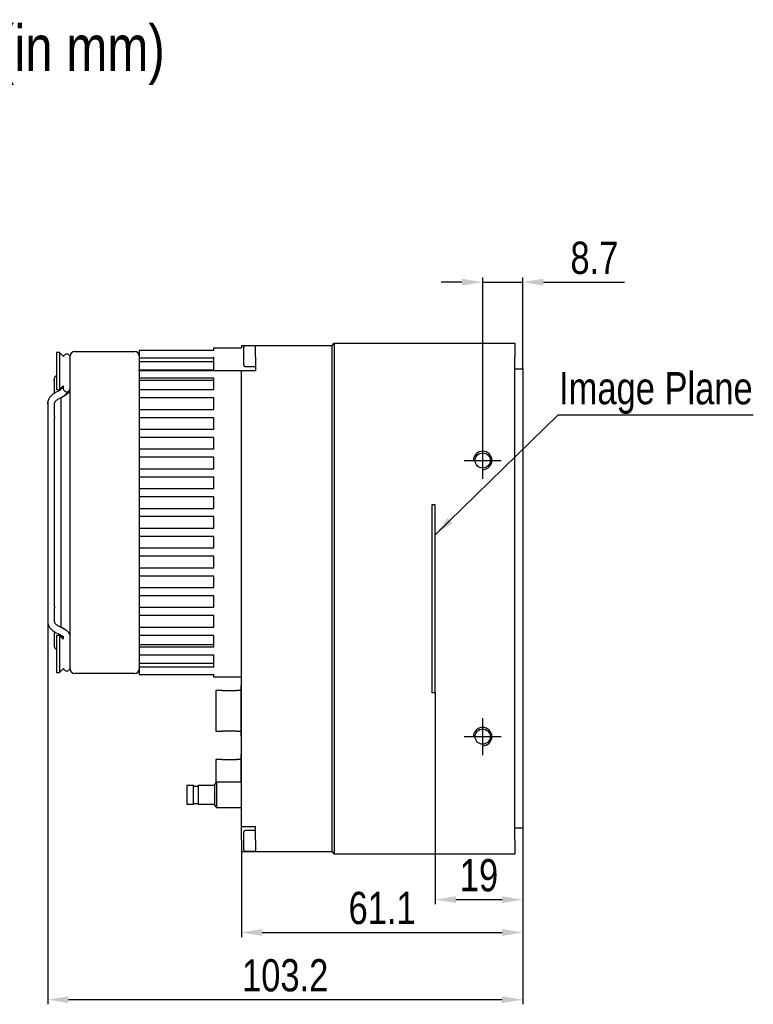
# Model space of a CAD drawing. Header units: millimetres. Extents: x 0 to 13349, y -4323 to 0.
# Tile 3 of 6: x 13000 to 13159, y -4122 to -3909. Entities that reach past the tile are written whole.
import ezdxf

# ---------------------------------------------------------------- set-up
doc = ezdxf.new("R2010")
doc.units = ezdxf.units.MM
for name, pattern in [('ACAD_ISO02W100', [15, 12, -3]), ('CENTER', [50.8, 31.75, -6.35, 6.35, -6.35]), ('CENTER2', [28.575, 19.05, -3.175, 3.175, -3.175])]:
    doc.linetypes.add(name, pattern=pattern)
doc.layers.get('0').update_dxf_attribs({"lineweight": 15})
for name, color, linetype, lineweight in [('粗实线', 7, 'Continuous', 50), ('细实线', 3, 'Continuous', 25), ('细点画线', 1, 'CENTER2', 25), ('细虚线', 2, 'ACAD_ISO02W100', 25)]:
    doc.layers.add(name, color=color, linetype=linetype, lineweight=lineweight)
doc.styles.add('iTek', font='txt', dxfattribs={"width": 0.8, "height": 7})
doc.dimstyles.new('iTek', dxfattribs={"dimscale": 0, "dimtxt": 7, "dimasz": 4.5, "dimexe": 1, "dimexo": 0, "dimgap": 1.5, "dimtad": 1, "dimtoh": 1, "dimdsep": 46, "dimtxsty": 'iTek', "dimcen": 4, "dimclrd": 256, "dimclre": 256, "dimclrt": 256, "dimazin": 2, "dimtfac": 1, "dimtmove": 0, "dimatfit": 3, "dimfxl": 1, "dimlwd": -1, "dimlwe": -1, "dimarcsym": 0})

# ---------------------------------------------------------------- blocks, each defined once
blk = doc.blocks.new('*D67')
at = {"layer": 'Defpoints', "color": 0}
for p in [(13109.18, -4084.21), (13048.11, -4089.31), (13109.18, -4106.86)]:
    blk.add_point(p, dxfattribs=at)
at = {"layer": '细实线'}
for p, q in [((13109.18, -4084.21), (13109.18, -4107.86)), ((13048.11, -4089.31), (13048.11, -4107.86)), ((13052.61, -4106.86), (13104.68, -4106.86))]:
    blk.add_line(p, q, dxfattribs=at)
for points in [[(13052.61, -4106.11), (13052.61, -4107.61), (13048.11, -4106.86)], [(13104.68, -4106.11), (13104.68, -4107.61), (13109.18, -4106.86)]]:
    blk.add_solid(points, dxfattribs=at)
at = {"layer": '细实线', "insert": (13078.64, -4101.58), "char_height": 7, "attachment_point": 5, "style": 'iTek'}
blk.add_mtext('61.1', dxfattribs=at)
blk = doc.blocks.new('*D68')
at = {"layer": 'Defpoints', "color": 0}
for p in [(13090.18, -4054.76), (13109.18, -4084.21), (13109.18, -4099.73)]:
    blk.add_point(p, dxfattribs=at)
at = {"layer": '细实线'}
for p, q in [((13090.18, -4054.76), (13090.18, -4100.73)), ((13109.18, -4084.21), (13109.18, -4100.73)), ((13094.68, -4099.73), (13104.68, -4099.73))]:
    blk.add_line(p, q, dxfattribs=at)
for points in [[(13094.68, -4098.98), (13094.68, -4100.48), (13090.18, -4099.73)], [(13104.68, -4098.98), (13104.68, -4100.48), (13109.18, -4099.73)]]:
    blk.add_solid(points, dxfattribs=at)
at = {"layer": '细实线', "insert": (13099.68, -4094.47), "char_height": 7, "attachment_point": 5, "style": 'iTek'}
blk.add_mtext('19', dxfattribs=at)
blk = doc.blocks.new('*D69')
at = {"layer": 'Defpoints', "color": 0}
for p in [(13109.18, -3965.57), (13109.18, -3984.41), (13100.48, -4004.31)]:
    blk.add_point(p, dxfattribs=at)
at = {"layer": '细实线'}
for p, q in [((13095.98, -3965.57), (13091.48, -3965.57)), ((13100.48, -4004.31), (13100.48, -3964.57)), ((13100.48, -3965.57), (13109.18, -3965.57)), ((13109.18, -3984.41), (13109.18, -3964.57)), ((13113.68, -3965.57), (13131.3, -3965.57))]:
    blk.add_line(p, q, dxfattribs=at)
for points in [[(13095.98, -3964.82), (13095.98, -3966.32), (13100.48, -3965.57)], [(13113.68, -3964.82), (13113.68, -3966.32), (13109.18, -3965.57)]]:
    blk.add_solid(points, dxfattribs=at)
at = {"layer": '细实线', "insert": (13124.74, -3960.32), "char_height": 7, "attachment_point": 5, "style": 'iTek'}
blk.add_mtext('8.7', dxfattribs=at)
blk = doc.blocks.new('*D70')
at = {"layer": 'Defpoints', "color": 0}
for p in [(13006.01, -4039.25), (13109.18, -4084.21), (13006.01, -4121.47)]:
    blk.add_point(p, dxfattribs=at)
at = {"layer": '细实线'}
for p, q in [((13006.01, -4039.25), (13006.01, -4122.47)), ((13109.18, -4084.21), (13109.18, -4122.47)), ((13104.68, -4121.47), (13010.51, -4121.47))]:
    blk.add_line(p, q, dxfattribs=at)
for points in [[(13010.51, -4120.72), (13010.51, -4122.22), (13006.01, -4121.47)], [(13104.68, -4120.72), (13104.68, -4122.22), (13109.18, -4121.47)]]:
    blk.add_solid(points, dxfattribs=at)
at = {"layer": '细实线', "insert": (13057.59, -4116.21), "char_height": 7, "attachment_point": 5, "style": 'iTek'}
blk.add_mtext('103.2', dxfattribs=at)

msp = doc.modelspace()

# ---------------------------------------------------------------- linework, layer by layer
at = {"color": 7, "linetype": 'Continuous', "lineweight": 30}
for centre in [(13100.479, -4004.312), (13100.479, -4064.312)]:
    msp.add_circle(centre, 1.65, dxfattribs=at)
at = {"layer": '粗实线', "lineweight": 30}
for p, q in [((13067.759, -3979.312), (13068.259, -3978.812)), ((13068.259, -3978.812), (13068.259, -3981.812)), ((13068.259, -3978.812), (13107.479, -3978.812)), ((13107.479, -3978.812), (13107.479, -3981.812)), ((13008.589, -3980.842), (13007.909, -3980.842)), ((13007.909, -3980.842), (13007.909, -3988.882)), ((13009.458, -3981.711), (13008.589, -3980.842)), ((13008.589, -3980.842), (13008.589, -3988.882)), ((13011.909, -3980.612), (13024.909, -3980.612)), ((13025.909, -3980.312), (13025.909, -3982.112)), ((13025.909, -3980.312), (13042.109, -3980.312)), ((13042.109, -3980.312), (13042.109, -3979.812)), ((13042.109, -3979.812), (13048.109, -3979.812)), ((13048.109, -3979.312), (13048.109, -3979.812)), ((13048.109, -3979.312), (13051.109, -3979.312)), ((13048.609, -3981.689), (13048.609, -3979.724)), ((13051.109, -3979.412), (13048.922, -3979.412)), ((13051.109, -3981.812), (13051.109, -3979.312)), ((13051.109, -3979.312), (13067.759, -3979.312)), ((13067.759, -3981.812), (13067.759, -3979.312)), ((13010.909, -3983.612), (13010.909, -3981.612)), ((13042.109, -3982.112), (13025.909, -3982.112)), ((13025.909, -3982.112), (13025.909, -3983.612)), ((13042.109, -3982.862), (13025.909, -3982.862)), ((13042.109, -3984.612), (13042.109, -3981.812)), ((13048.609, -3983.599), (13048.609, -3981.689)), ((13051.109, -3981.812), (13051.109, -3984.812)), ((13067.759, -4086.812), (13067.759, -3981.812)), ((13068.259, -3981.812), (13068.259, -4086.812)), ((13107.479, -4086.812), (13107.479, -3981.812)), ((13010.909, -4047.612), (13010.909, -3983.612)), ((13025.909, -3983.612), (13025.909, -3984.612)), ((13025.909, -3984.612), (13042.109, -3984.612)), ((13025.909, -3984.812), (13025.909, -3984.612)), ((13025.909, -3984.812), (13025.909, -3986.412)), ((13048.109, -3984.812), (13025.909, -3984.812)), ((13048.109, -4083.812), (13048.109, -3984.812)), ((13051.109, -3984.812), (13048.109, -3984.812)), ((13048.922, -3983.912), (13051.109, -3983.912)), ((13107.479, -3984.412), (13109.179, -3984.412)), ((13109.179, -3984.412), (13109.179, -3989.612)), ((13042.109, -3986.412), (13025.909, -3986.412)), ((13025.909, -3986.412), (13025.909, -3988.912)), ((13025.909, -3986.862), (13042.109, -3986.862)), ((13042.109, -3988.912), (13042.109, -3986.412)), ((13008.392, -3989.228), (13007.721, -3989.557)), ((13007.909, -3988.882), (13008.589, -3988.882)), ((13008.729, -3989.013), (13008.434, -3989.216)), ((13008.589, -3988.882), (13009.41, -3988.062)), ((13008.829, -3988.909), (13008.729, -3989.013)), ((13008.909, -3988.864), (13008.909, -3988.562)), ((13009.409, -3988.062), (13009.409, -3988.68)), ((13025.909, -3988.912), (13025.909, -3990.712)), ((13025.909, -3988.912), (13042.109, -3988.912)), ((13109.179, -3989.612), (13109.179, -4079.012)), ((13006.035, -3991.663), (13006.022, -3992.073)), ((13008.381, -3990.904), (13009.052, -3990.575)), ((13008.386, -3990.901), (13008.381, -3990.904)), ((13008.909, -4036.118), (13008.909, -3990.645)), ((13009.052, -3990.575), (13009.072, -3990.563)), ((13009.072, -3990.563), (13009.052, -3990.575)), ((13009.665, -3990.184), (13009.73, -3990.119)), ((13042.109, -3990.712), (13025.909, -3990.712)), ((13025.909, -3990.712), (13025.909, -3993.212)), ((13042.109, -3993.212), (13042.109, -3990.712)), ((13006.009, -3991.974), (13006.009, -4013.491)), ((13007.509, -3994.841), (13007.509, -3991.974)), ((13025.909, -3993.212), (13025.909, -3995.012)), ((13025.909, -3993.212), (13042.109, -3993.212)), ((13007.409, -3995.371), (13007.409, -4035.853)), ((13042.109, -3995.012), (13025.909, -3995.012)), ((13025.909, -3995.012), (13025.909, -3997.512)), ((13042.109, -3997.512), (13042.109, -3995.012)), ((13025.909, -3997.512), (13025.909, -3999.312)), ((13025.909, -3997.512), (13042.109, -3997.512)), ((13042.109, -3999.312), (13025.909, -3999.312)), ((13025.909, -3999.312), (13025.909, -4001.812)), ((13042.109, -4001.812), (13042.109, -3999.312)), ((13025.909, -4001.812), (13025.909, -4003.612)), ((13025.909, -4001.812), (13042.109, -4001.812)), ((13042.109, -4003.612), (13025.909, -4003.612)), ((13025.909, -4003.612), (13025.909, -4006.112)), ((13042.109, -4006.112), (13042.109, -4003.612)), ((13025.909, -4006.112), (13025.909, -4007.912)), ((13025.909, -4006.112), (13042.109, -4006.112)), ((13042.109, -4007.912), (13025.909, -4007.912)), ((13025.909, -4007.912), (13025.909, -4010.412)), ((13042.109, -4010.412), (13042.109, -4007.912)), ((13025.909, -4010.412), (13025.909, -4012.212)), ((13025.909, -4010.412), (13042.109, -4010.412)), ((13042.109, -4012.212), (13025.909, -4012.212)), ((13025.909, -4012.212), (13025.909, -4014.712)), ((13042.109, -4014.712), (13042.109, -4012.212)), ((13025.909, -4014.712), (13025.909, -4016.512)), ((13025.909, -4014.712), (13042.109, -4014.712)), ((13042.109, -4016.512), (13025.909, -4016.512)), ((13025.909, -4016.512), (13025.909, -4019.012)), ((13042.109, -4019.012), (13042.109, -4016.512)), ((13006.009, -4017.733), (13006.009, -4039.25)), ((13025.909, -4019.012), (13025.909, -4020.812)), ((13025.909, -4019.012), (13042.109, -4019.012)), ((13042.109, -4020.812), (13025.909, -4020.812)), ((13025.909, -4020.812), (13025.909, -4023.312)), ((13042.109, -4023.312), (13042.109, -4020.812)), ((13025.909, -4023.312), (13025.909, -4025.112)), ((13025.909, -4023.312), (13042.109, -4023.312)), ((13042.109, -4025.112), (13025.909, -4025.112)), ((13025.909, -4025.112), (13025.909, -4027.612)), ((13042.109, -4027.612), (13042.109, -4025.112)), ((13025.909, -4027.612), (13025.909, -4029.412)), ((13025.909, -4027.612), (13042.109, -4027.612)), ((13042.109, -4029.412), (13025.909, -4029.412)), ((13025.909, -4029.412), (13025.909, -4031.912)), ((13042.109, -4031.912), (13042.109, -4029.412)), ((13025.909, -4031.912), (13025.909, -4033.712)), ((13025.909, -4031.912), (13042.109, -4031.912)), ((13042.109, -4033.712), (13025.909, -4033.712)), ((13025.909, -4033.712), (13025.909, -4036.212)), ((13042.109, -4036.212), (13042.109, -4033.712)), ((13007.509, -4039.25), (13007.509, -4036.383)), ((13008.909, -4040.579), (13008.909, -4036.118)), ((13025.909, -4036.212), (13025.909, -4038.012)), ((13025.909, -4036.212), (13042.109, -4036.212)), ((13042.109, -4038.012), (13025.909, -4038.012)), ((13025.909, -4038.012), (13025.909, -4040.512)), ((13042.109, -4040.512), (13042.109, -4038.012)), ((13007.509, -4039.25), (13007.495, -4039.147)), ((13009.052, -4040.649), (13008.381, -4040.32)), ((13009.052, -4040.649), (13009.072, -4040.661)), ((13025.909, -4040.512), (13025.909, -4042.312)), ((13025.909, -4040.512), (13042.109, -4040.512)), ((13007.409, -4041.449), (13007.409, -4044.612)), ((13007.721, -4041.667), (13008.392, -4041.996)), ((13008.589, -4042.342), (13007.909, -4042.342)), ((13007.909, -4042.342), (13007.909, -4050.382)), ((13009.41, -4043.162), (13008.589, -4042.342)), ((13008.589, -4042.342), (13008.589, -4050.382)), ((13008.909, -4042.662), (13008.909, -4042.378)), ((13009.409, -4042.479), (13009.409, -4043.162)), ((13042.109, -4042.312), (13025.909, -4042.312)), ((13025.909, -4042.312), (13025.909, -4044.812)), ((13042.109, -4044.812), (13042.109, -4042.312)), ((13042.109, -4044.362), (13025.909, -4044.362)), ((13025.909, -4044.812), (13025.909, -4046.612)), ((13025.909, -4044.812), (13042.109, -4044.812)), ((13042.109, -4046.612), (13025.909, -4046.612)), ((13025.909, -4046.612), (13025.909, -4047.612)), ((13042.109, -4049.112), (13042.109, -4046.612)), ((13008.589, -4050.382), (13009.458, -4049.513)), ((13010.909, -4049.612), (13010.909, -4047.612)), ((13025.909, -4047.612), (13025.909, -4049.112)), ((13025.909, -4048.362), (13042.109, -4048.362)), ((13025.909, -4049.112), (13025.909, -4050.912)), ((13025.909, -4049.112), (13042.109, -4049.112)), ((13007.909, -4050.382), (13008.589, -4050.382)), ((13024.909, -4050.612), (13011.909, -4050.612)), ((13042.109, -4050.912), (13025.909, -4050.912)), ((13042.109, -4051.412), (13042.109, -4050.912)), ((13048.109, -4051.412), (13042.109, -4051.412)), ((13048.109, -4053.215), (13048.009, -4053.215)), ((13048.009, -4064.215), (13048.009, -4053.215)), ((13043.909, -4054.29), (13042.509, -4054.29)), ((13042.509, -4054.29), (13042.509, -4063.14)), ((13043.909, -4054.354), (13043.909, -4054.29)), ((13047.009, -4054.354), (13043.909, -4054.354)), ((13048.009, -4054.29), (13047.009, -4054.29)), ((13047.009, -4054.29), (13047.009, -4054.354)), ((13042.509, -4063.14), (13043.909, -4063.14)), ((13043.909, -4063.076), (13047.009, -4063.076)), ((13043.909, -4063.14), (13043.909, -4063.076)), ((13047.009, -4063.076), (13047.009, -4063.14)), ((13047.009, -4063.14), (13048.009, -4063.14)), ((13048.009, -4064.215), (13048.109, -4064.215)), ((13048.109, -4068.217), (13048.009, -4068.217)), ((13048.009, -4073.717), (13048.009, -4068.217)), ((13048.109, -4068.217), (13048.009, -4068.217)), ((13048.009, -4074.212), (13048.009, -4068.217)), ((13043.909, -4069.292), (13042.509, -4069.292)), ((13042.509, -4069.292), (13042.509, -4073.717)), ((13043.909, -4069.292), (13042.509, -4069.292)), ((13042.509, -4069.292), (13042.509, -4073.717)), ((13043.909, -4069.356), (13043.909, -4069.292)), ((13043.909, -4069.356), (13043.909, -4069.292)), ((13047.009, -4069.356), (13043.909, -4069.356)), ((13047.009, -4069.356), (13043.909, -4069.356)), ((13048.009, -4069.292), (13047.009, -4069.292)), ((13047.009, -4069.292), (13047.009, -4069.356)), ((13048.009, -4069.292), (13047.009, -4069.292)), ((13047.009, -4069.292), (13047.009, -4069.356)), ((13037.709, -4074.962), (13036.209, -4074.962)), ((13036.209, -4074.962), (13036.209, -4078.962)), ((13037.709, -4078.962), (13037.709, -4074.962)), ((13038.559, -4075.112), (13037.859, -4075.112)), ((13042.209, -4074.962), (13038.709, -4074.962)), ((13038.709, -4074.962), (13038.709, -4078.962)), ((13042.709, -4074.212), (13042.209, -4074.712)), ((13042.209, -4074.712), (13042.209, -4079.212)), ((13042.509, -4073.717), (13042.509, -4074.412)), ((13048.109, -4074.212), (13042.709, -4074.212)), ((13042.709, -4074.212), (13042.709, -4079.712)), ((13036.209, -4078.962), (13037.709, -4078.962)), ((13037.859, -4078.812), (13038.559, -4078.812)), ((13038.709, -4078.962), (13042.209, -4078.962)), ((13042.209, -4079.212), (13042.709, -4079.712)), ((13109.179, -4079.012), (13109.179, -4084.212)), ((13042.709, -4079.712), (13048.109, -4079.712)), ((13048.109, -4083.812), (13051.109, -4083.812)), ((13048.109, -4086.812), (13048.109, -4083.812)), ((13048.609, -4088.899), (13048.609, -4085.024)), ((13051.109, -4084.712), (13048.922, -4084.712)), ((13051.109, -4086.812), (13051.109, -4083.812)), ((13109.179, -4084.212), (13107.479, -4084.212)), ((13048.109, -4086.812), (13048.109, -4089.312)), ((13051.109, -4086.812), (13051.109, -4089.312)), ((13067.759, -4089.312), (13067.759, -4086.812)), ((13068.259, -4086.812), (13068.259, -4089.812)), ((13107.479, -4086.812), (13107.479, -4089.812)), ((13051.109, -4089.312), (13048.109, -4089.312)), ((13048.922, -4089.212), (13051.109, -4089.212)), ((13067.759, -4089.312), (13051.109, -4089.312)), ((13067.759, -4089.312), (13068.259, -4089.812)), ((13107.479, -4089.812), (13068.259, -4089.812))]:
    msp.add_line(p, q, dxfattribs=at)
at = {"layer": '粗实线', "lineweight": 30, "flags": 128}
for points in [[(13006.009, -3991.974), (13006.036, -3991.655), (13006.046, -3991.601)], [(13006.009, -4039.25), (13006.036, -4039.569), (13006.046, -4039.623)], [(13009.666, -4041.04), (13009.462, -4040.888), (13009.072, -4040.661)]]:
    msp.add_lwpolyline(points, dxfattribs=at)
at = {"layer": '粗实线', "lineweight": 30}
for centre in [(13100.479, -4004.312), (13100.479, -4004.312), (13100.479, -4064.312), (13100.479, -4064.312)]:
    msp.add_circle(centre, 1.65, dxfattribs=at)
at = {"layer": '粗实线', "color": 7, "linetype": 'Continuous', "lineweight": 30}
for centre in [(13100.479, -4004.312), (13100.479, -4064.312)]:
    msp.add_circle(centre, 1.65, dxfattribs=at)
at = {"layer": '粗实线', "lineweight": 30}
for centre, radius, start, end in [((13011.909, -3981.612), 1, 90, 180), ((13024.909, -3981.612), 1, 0, 90), ((13048.922, -3979.724), 0.312, 90, 180), ((13048.922, -3983.599), 0.312, 180, 270), ((13007.687, -3987.741), 3.144, 296.12879, 328.68768), ((13010.147, -3988.667), 0.738, 181.01075, 270.97533), ((13010.172, -3988.667), 0.738, 269.02438, 358.98954), ((13011.909, -4049.612), 1, 180, 270), ((13024.909, -4049.612), 1, 270, 0), ((13044.409, -4054.915), 0.6, 69.22209, 110.77791), ((13044.409, -4062.515), 0.6, 249.22209, 290.77791), ((13037.859, -4074.962), 0.15, 180, 270), ((13038.559, -4074.962), 0.15, 270, 0), ((13037.859, -4078.962), 0.15, 90, 180), ((13038.559, -4078.962), 0.15, 0, 90), ((13048.922, -4085.024), 0.312, 90, 180), ((13048.922, -4088.899), 0.313, 180, 270)]:
    msp.add_arc(centre, radius, start, end, dxfattribs=at)
for points, knots in [([(13010.234, -3981.209), (13010.133, -3981.21), (13009.922, -3981.214), (13009.647, -3981.385), (13009.483, -3981.572), (13009.461, -3981.695), (13009.458, -3981.711)], [0, 0, 0, 0, 0.2984664, 0.6250072, 0.9515509, 1, 1, 1, 1]), ([(13010.909, -3981.955), (13010.897, -3981.855), (13010.873, -3981.646), (13010.677, -3981.383), (13010.395, -3981.214), (13010.185, -3981.211), (13010.084, -3981.209)], [0, 0, 0, 0, 0.2387702, 0.4999994, 0.7612306, 1, 1, 1, 1]), ([(13007.909, -3985.912), (13007.82, -3985.953), (13007.631, -3986.041), (13007.447, -3986.3), (13007.312, -3987.416), (13007.45, -3986.338), (13007.398, -3987.096), (13007.412, -3987.509), (13007.408, -3988.28), (13007.409, -3989.049), (13007.409, -3989.601), (13007.409, -3989.785)], [0, 0, 0, 0, 0.0199441, 0.0421983, 0.0625391, 0.2329737, 0.4034081, 0.5738428, 0.7442773, 0.9147119, 1, 1, 1, 1]), ([(13007.72, -3989.557), (13007.338, -3989.796), (13006.73, -3990.176), (13006.206, -3990.952), (13006.093, -3991.421), (13006.035, -3991.663)], [0, 0, 0, 0, 0.4518887, 0.7174896, 1, 1, 1, 1]), ([(13009.288, -3988.183), (13009.271, -3988.24), (13009.213, -3988.436), (13009.059, -3988.688), (13008.894, -3988.847), (13008.829, -3988.909)], [0, 0, 0, 0, 0.1986551, 0.6867267, 1, 1, 1, 1]), ([(13009.052, -3990.575), (13009.326, -3990.431), (13009.867, -3990.147), (13010.449, -3989.69), (13010.829, -3989.235), (13010.883, -3988.91), (13010.909, -3988.758)], [0, 0, 0, 0, 0.2733932, 0.537737, 0.7823964, 1, 1, 1, 1]), ([(13007.496, -3992.073), (13007.506, -3991.945), (13007.526, -3991.699), (13007.787, -3991.273), (13008.153, -3991.045), (13008.381, -3990.904)], [0, 0, 0, 0, 0.2875262, 0.556065, 1, 1, 1, 1]), ([(13007.509, -3994.841), (13007.507, -3994.873), (13007.503, -3994.936), (13007.474, -3995.053), (13007.44, -3995.173), (13007.415, -3995.284), (13007.405, -3995.361), (13007.41, -3995.387), (13007.411, -3995.391)], [0, 0, 0, 0, 0.1946852, 0.389463, 0.5818003, 0.7730541, 0.9681034, 1, 1, 1, 1]), ([(13006.009, -4013.491), (13006.009, -4013.786), (13006.009, -4014.24), (13006.009, -4014.998), (13006.009, -4015.612), (13006.009, -4016.226), (13006.009, -4016.984), (13006.009, -4017.438), (13006.009, -4017.733)], [0, 0, 0, 0, 0.2394568, 0.3683607, 0.5000001, 0.6316393, 0.7605432, 1, 1, 1, 1]), ([(13007.411, -4035.844), (13007.41, -4035.85), (13007.406, -4035.88), (13007.42, -4035.962), (13007.448, -4036.078), (13007.482, -4036.199), (13007.505, -4036.304), (13007.508, -4036.359), (13007.509, -4036.383)], [0, 0, 0, 0, 0.04317805, 0.24535816, 0.44908864, 0.64862542, 0.84489521, 1, 1, 1, 1]), ([(13006.035, -4039.561), (13006.093, -4039.803), (13006.206, -4040.272), (13006.73, -4041.048), (13007.338, -4041.428), (13007.72, -4041.667)], [0, 0, 0, 0, 0.2825101, 0.5481114, 1, 1, 1, 1]), ([(13007.409, -4039.112), (13007.415, -4039.215), (13007.424, -4039.36), (13007.513, -4039.47), (13007.538, -4039.502)], [0, 0, 0, 0, 0.70909415, 1, 1, 1, 1]), ([(13008.381, -4040.32), (13008.153, -4040.178), (13007.787, -4039.951), (13007.526, -4039.524), (13007.506, -4039.279), (13007.496, -4039.151)], [0, 0, 0, 0, 0.4439351, 0.7124742, 1, 1, 1, 1]), ([(13010.909, -4042.466), (13010.889, -4042.332), (13010.843, -4042.026), (13010.514, -4041.599), (13009.941, -4041.12), (13009.358, -4040.811), (13009.052, -4040.648)], [0, 0, 0, 0, 0.1843325, 0.4181044, 0.695047, 1, 1, 1, 1]), ([(13008.393, -4041.996), (13008.601, -4042.104), (13008.996, -4042.309), (13009.321, -4042.542), (13009.375, -4042.565), (13009.4, -4042.575)], [0, 0, 0, 0, 0.3783794, 0.7180583, 1, 1, 1, 1]), ([(13008.909, -4042.397), (13008.946, -4042.433), (13009.082, -4042.567), (13009.213, -4042.789), (13009.271, -4042.984), (13009.288, -4043.04)], [0, 0, 0, 0, 0.2074631, 0.7707384, 1, 1, 1, 1]), ([(13007.409, -4044.612), (13007.421, -4044.711), (13007.446, -4044.919), (13007.631, -4045.184), (13007.82, -4045.271), (13007.909, -4045.312)], [0, 0, 0, 0, 0.32525023, 0.68109481, 1, 1, 1, 1]), ([(13009.458, -4049.513), (13009.461, -4049.529), (13009.483, -4049.651), (13009.647, -4049.839), (13009.922, -4050.01), (13010.133, -4050.014), (13010.234, -4050.015)], [0, 0, 0, 0, 0.0484491, 0.374993, 0.7015332, 1, 1, 1, 1]), ([(13010.084, -4050.015), (13010.185, -4050.013), (13010.395, -4050.01), (13010.677, -4049.841), (13010.873, -4049.577), (13010.897, -4049.369), (13010.909, -4049.269)], [0, 0, 0, 0, 0.23876931, 0.49999959, 0.76122851, 1, 1, 1, 1])]:
    msp.add_open_spline(points, degree=3, knots=knots, dxfattribs=at)
at = {"layer": '细实线'}
for centre in [(13100.479, -4004.312), (13100.479, -4064.312)]:
    msp.add_arc(centre, 2, 270, 180, dxfattribs=at)
at = {"layer": '细点画线'}
for p, q in [((13100.479, -4008.312), (13100.479, -4000.312)), ((13100.479, -4008.312), (13100.479, -4000.312)), ((13096.479, -4004.312), (13104.479, -4004.312)), ((13100.479, -4068.312), (13100.479, -4060.312)), ((13096.479, -4064.312), (13104.479, -4064.312))]:
    msp.add_line(p, q, dxfattribs=at)
at = {"layer": '细虚线', "linetype": 'ByBlock'}
for p, q in [((13089.477, -4054.762), (13089.477, -4013.862)), ((13090.177, -4054.762), (13090.177, -4013.862))]:
    msp.add_line(p, q, dxfattribs=at)
at = {"layer": '细虚线'}
for p, q in [((13089.477, -4013.862), (13090.177, -4013.862)), ((13090.177, -4054.762), (13089.477, -4054.762))]:
    msp.add_line(p, q, dxfattribs=at)

# ---------------------------------------------------------------- texts
at = {"layer": '细实线', "color": 1, "linetype": 'CENTER', "attachment_point": 1, "style": 'iTek'}
for s, insert, char_height, width in [('{\\C0;TTS151M2CL Camera Mechanical Dimensions(in mm)}', (12771.648, -3909.704), 10, 329.64346), ('Image Plane', (13117.07, -3985.103), 7, 49.62247)]:
    msp.add_mtext(s, dxfattribs=dict(at, insert=insert, char_height=char_height, width=width))

# ---------------------------------------------------------------- dimensions: what is measured, and where the dimension line sits
at = {"layer": '细实线'}
for base, p1, p2, picture, middle in [((13109.179, -3965.569), (13100.479, -4004.312), (13109.179, -3984.412), '*D69', (13124.738, -3965.569)), ((13109.179, -4099.734), (13090.177, -4054.762), (13109.179, -4084.212), '*D68', (13099.678, -4099.734))]:
    dim = msp.add_linear_dim(base=base, p1=p1, p2=p2, dimstyle='iTek', override={"dimscale": 1}, dxfattribs=at)
    dim.commit()
    dim.dimension.update_dxf_attribs({"geometry": picture, "text_midpoint": middle, "dimtype": 160})
for base, p1, p2, text, picture, middle in [((13006.009, -4121.468), (13109.179, -4084.212), (13006.009, -4039.25), '103.2', '*D70', (13057.594, -4121.468)), ((13109.179, -4106.857), (13048.109, -4089.312), (13109.179, -4084.212), '61.1', '*D67', (13078.644, -4106.857))]:
    dim = msp.add_linear_dim(base=base, p1=p1, p2=p2, text=text, dimstyle='iTek', override={"dimscale": 1}, dxfattribs=at)
    dim.commit()
    dim.dimension.update_dxf_attribs({"geometry": picture, "text_midpoint": middle, "dimtype": 160})

# ---------------------------------------------------------------- leaders
at = {"layer": '细实线', "color": 1}
msp.add_leader([(13090.177, -4020.489), (13116.897, -3994.417), (13159.248, -3994.417)], dimstyle='iTek', override={"dimscale": 1, "dimtad": 0}, dxfattribs=at)

doc.saveas('drawing.dxf')
